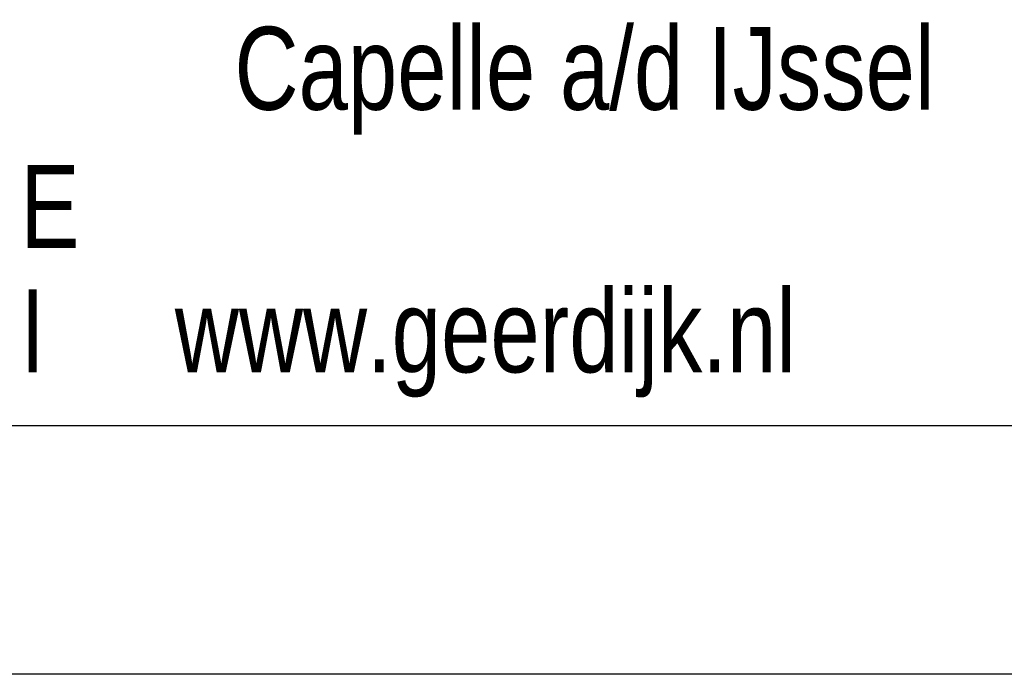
# Model space of a CAD drawing. Extents: x 0 to 86265, y 0 to 29700.
# Tile 37 of 42: x 82007 to 84382, y 3290 to 4869. Entities that reach past the tile are written whole.
import ezdxf
from ezdxf.enums import TextEntityAlignment as Align

# ---------------------------------------------------------------- set-up
doc = ezdxf.new("R2010")
doc.units = 0
doc.header["$LTSCALE"] = 100
for name, color, linetype in [('00att025', 2, 'Continuous'), ('00att035', 3, 'Continuous'), ('00att050', 4, 'Continuous'), ('BL$4----', 7, 'Continuous')]:
    doc.layers.add(name, color=color, linetype=linetype)
doc.styles.add('BURO-018', font='BUROFONT.shx', dxfattribs={"height": 180})
doc.styles.add('BURO-025', font='BUROFONT.shx', dxfattribs={"height": 250})
doc.styles.add('BURO-050', font='BUROFONT.shx', dxfattribs={"height": 500})

# ---------------------------------------------------------------- blocks, each defined once
blk = doc.blocks.new('STEMPEL GEERDIJK-NIEUW')
at = {"color": 5, "ltscale": 0.5}
blk.add_line((-209.9, 38.9), (-9.9, 38.9), dxfattribs=at)
at = {"ltscale": 0.5}
blk.add_line((-9.9, 32.9), (-84.9, 32.9), dxfattribs=at)
at = {"color": 1, "ltscale": 0.5, "style": 'BURO-025', "width": 0.8}
for s, p in [('Capelle a/d IJssel', (-37.398, 46.514)), ('E', (-42.563, 43.181)), ('www.geerdijk.nl', (-38.836, 40.181)), ('I', (-42.563, 40.181))]:
    blk.add_text(s, height=2, dxfattribs=at).set_placement(p)
at = {"color": 1, "ltscale": 0.5, "style": 'BURO-018'}
for tag, p in [('DIVERSEN', (-68.9, 28.9)), ('AANTALBLAD', (-22.9, 28.9))]:
    blk.add_attdef(tag, p, '', height=2, dxfattribs=at)
at = {"layer": '00att025', "color": 1, "linetype": 'Continuous', "style": 'BURO-018'}
for tag, p in [('WZ_GOEDC', (-230.84, 55.442)), ('WZ_GOEDA', (-218.863, 55.442)), ('WZ_GOEDB', (-225.315, 55.031)), ('WZ_INITSC', (-230.84, 40.332)), ('WZ_INITSB', (-224.737, 40.332)), ('WZ_INITSA', (-218.863, 40.332)), ('WZ_DATUMC', (-230.84, 17.774)), ('WZ_DATUMB', (-224.737, 17.774)), ('WZ_DATUMA', (-218.863, 17.774)), ('WZ_CODEC', (-230.84, 10.751)), ('WZ_CODEB', (-224.737, 10.751)), ('WZ_CODEA', (-218.863, 10.751))]:
    blk.add_attdef(tag, text='', height=1.8, rotation=90, dxfattribs=at).set_placement(p, align=Align.MIDDLE_LEFT)
at = {"layer": '00att025', "color": 1, "linetype": 'Continuous'}
for tag, p, height, style in [('TKSCHAAL', (-194.804, 59.901), 2, 'BURO-018'), ('PRDATUM', (-199.225, 49.917), 1.8, 'BURO-018'), ('PRPRLEID', (-179.438, 45.409), 1.8, 'BURO-018'), ('PROPDRGVR1', (-191.434, 32.851), 2.2, 'BURO-025'), ('TK1OMSCHR', (-191.287, 27.025), 2.2, 'BURO-025'), ('TK2OMSCHR', (-191.169, 20.919), 2.2, 'BURO-025'), ('TKFILE', (-63.112, 11.291), 2, 'BURO-018')]:
    blk.add_attdef(tag, p, '', height=height, dxfattribs=dict(at, style=style))
at = {"layer": '00att025', "color": 2, "linetype": 'Continuous'}
for tag, p, height, style in [('PRVRIJ5', (-150.129, 51.989), 2.5, 'BURO-025'), ('PRVRIJ6', (-150.142, 46.083), 2.5, 'BURO-025'), ('PRNUMMER', (-70.447, 33.854), 3.5, 'BURO-050'), ('TKFORMAAT', (-82.528, 17.509), 4, 'BURO-025')]:
    blk.add_attdef(tag, p, '', height=height, dxfattribs=dict(at, style=style))
at = {"layer": '00att025', "color": 1, "linetype": 'Continuous', "style": 'BURO-018'}
blk.add_attdef('TKINIT', text='', height=1.8, dxfattribs=at).set_placement((-179.711, 50.878), align=Align.MIDDLE_LEFT)
at = {"layer": '00att025', "color": 3, "linetype": 'Continuous', "ltscale": 25, "style": 'BURO-025'}
blk.add_attdef('TKFASE', text='', height=4, dxfattribs=at).set_placement((-71.405, 19.481), align=Align.MIDDLE_LEFT)
at = {"layer": '00att035', "color": 2, "linetype": 'Continuous', "style": 'BURO-025'}
blk.add_attdef('PROMSCHR', (-149.998, 57.146), '', height=2.5, dxfattribs=at)
at = {"layer": '00att050', "color": 2, "linetype": 'Continuous', "style": 'BURO-025'}
blk.add_attdef('TKTEKNR', text='', height=4, dxfattribs=at).set_placement((-19.639, 19.603), align=Align.MIDDLE_LEFT)

msp = doc.modelspace()

# ---------------------------------------------------------------- block references
at = {"layer": 'BL$4----', "xscale": 100, "yscale": 100}
msp.add_blockref('STEMPEL GEERDIJK-NIEUW', (86264.6, 0), dxfattribs=at)

doc.saveas('drawing.dxf')
